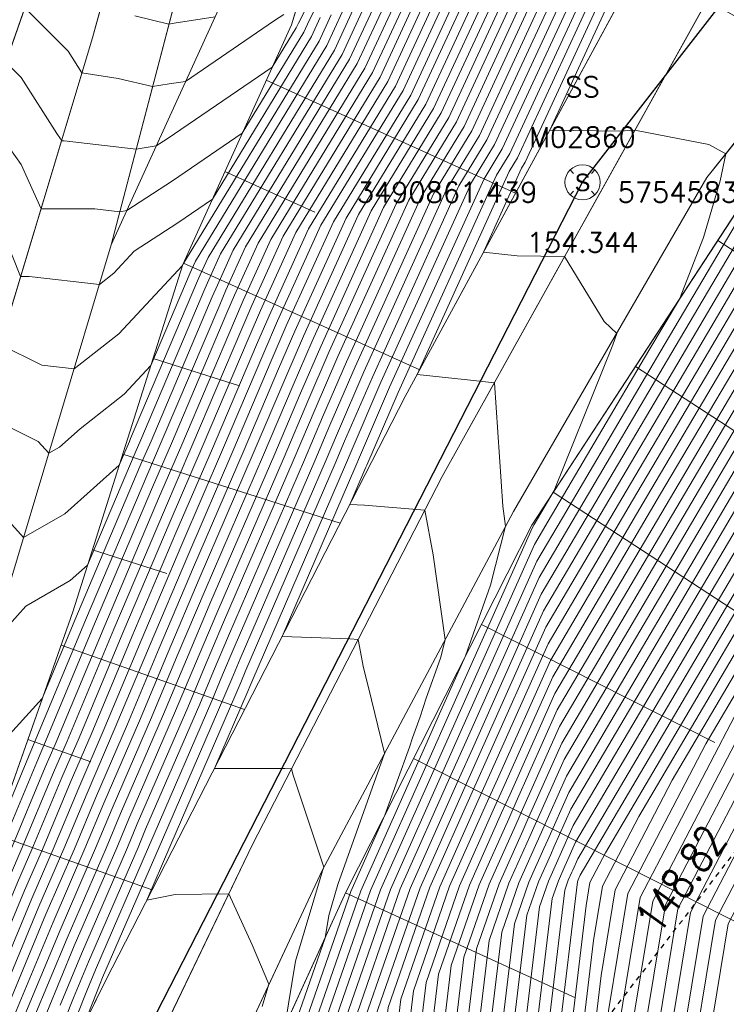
# Model space of a CAD drawing. Header units: metres. Extents: x 3490449 to 3490968, y 5754217 to 5754743.
# Tile 166 of 212: x 3490850 to 3490864, y 5754567 to 5754587. Entities that reach past the tile are written whole.
import ezdxf
from ezdxf.enums import TextEntityAlignment as Align

# ---------------------------------------------------------------- set-up
doc = ezdxf.new("R2010")
doc.units = ezdxf.units.M
doc.header["$LTSCALE"] = 0.25
doc.linetypes.add('Kartierung-07$0$AUSGEZOGEN', pattern=[0])
doc.linetypes.add('Kartierung-07$0$STRICHLINIE', pattern=[19.05, 12.7, -6.35])
for name, color, linetype, lineweight, true_color in [('Kartierung-07$0$$BOESCHUNG', 7, 'Continuous', 18, 0x82563a), ('Kartierung-07$0$$BRUCH', 7, 'Continuous', 18, 0x82563a), ('Kartierung-07$0$$HOEHEN_Haupt', 7, 'Continuous', 18, 0x82563a), ('Kartierung-07$0$$HOEHEN_Mittel', 7, 'Continuous', 18, 0x82563a), ('Kartierung-07$0$$P_INF_FL', 7, 'Kartierung-07$0$AUSGEZOGEN', 18, 0x82563a), ('Kartierung-07$0$$P_INF_H_Schacht', 7, 'Kartierung-07$0$AUSGEZOGEN', 18, 0x82563a), ('Kartierung-07$0$$P_INF_NR_Schacht', 7, 'Kartierung-07$0$AUSGEZOGEN', 18, 0x82563a), ('Kartierung-07$0$$P_INF_X', 7, 'Kartierung-07$0$AUSGEZOGEN', 18, 0x82563a), ('Kartierung-07$0$$PKT_SS', 7, 'Continuous', 18, 0x82563a), ('Kartierung-07$0$B_Befestigt', 7, 'Continuous', 18, 0x82563a), ('Kartierung-07$0$B_Boeschung_OK', 7, 'Continuous', 18, 0x82563a), ('Kartierung-07$0$B_Gelaendeknick', 7, 'Continuous', 18, 0x82563a), ('Kartierung-07$0$SYM_SS', 7, 'Kartierung-07$0$AUSGEZOGEN', 18, 0x82563a)]:
    doc.layers.add(name, color=color, linetype=linetype, lineweight=lineweight, true_color=true_color)
for name, color, linetype, true_color in [('Kartierung-07$0$B_RW-Leitung_Aus', 7, 'Kartierung-07$0$STRICHLINIE', 0x82563a), ('Kartierung-07$0$B_RW-Leitung_Schrift_Aus', 7, 'Kartierung-07$0$AUSGEZOGEN', 0x82563a), ('Kartierung-07$0$B_SW-Leitung_AUS', 7, 'Continuous', 0x82563a)]:
    doc.layers.add(name, color=color, linetype=linetype, true_color=true_color)
doc.styles.add('Kartierung-07$0$2', font='TXT')
doc.styles.add('Kartierung-07$0$STANDARD', font='romans.shx', dxfattribs={"width": 0.8})

# ---------------------------------------------------------------- blocks, each defined once
blk = doc.blocks.new('Kartierung-07$0$PKT_SS')
at = {"layer": 'Kartierung-07$0$SYM_SS'}
for p, q in [((-0.247, 0.247), (-0.177, 0.177)), ((0.177, 0.177), (0.247, 0.247)), ((0.177, 0.177), (0.247, 0.247)), ((-0.247, -0.247), (-0.177, -0.177)), ((0.177, -0.177), (0.247, -0.247))]:
    blk.add_line(p, q, dxfattribs=at)
blk.add_circle((0, 0), 0.35, dxfattribs=at)
at = {"layer": 'Kartierung-07$0$$P_INF_FL', "style": 'Kartierung-07$0$STANDARD'}
blk.add_attdef('CODE', text='', height=0.8, dxfattribs=at).set_placement((0, 1.7), align=Align.CENTER)
at = {"layer": 'Kartierung-07$0$$P_INF_H_Schacht', "style": 'Kartierung-07$0$STANDARD'}
blk.add_attdef('H', text='', height=0.8, dxfattribs=at).set_placement((0, -1.4), align=Align.CENTER)
at = {"layer": 'Kartierung-07$0$$P_INF_NR_Schacht', "style": 'Kartierung-07$0$STANDARD'}
blk.add_attdef('NR', text='', height=0.8, dxfattribs=at).set_placement((0, 0.7), align=Align.CENTER)
at = {"layer": 'Kartierung-07$0$$P_INF_X', "style": 'Kartierung-07$0$STANDARD'}
blk.add_attdef('X', text='', height=0.8, dxfattribs=at).set_placement((-0.9, -0.4), align=Align.RIGHT)
blk.add_attdef('Y', (0.7, -0.4), '', height=0.8, dxfattribs=at)
at = {"layer": 'Kartierung-07$0$SYM_SS', "style": 'Kartierung-07$0$2'}
blk.add_text('S', height=0.35, dxfattribs=at).set_placement((0, -0.178), align=Align.CENTER)

msp = doc.modelspace()

# ---------------------------------------------------------------- linework, layer by layer
at = {"layer": 'Kartierung-07$0$$BOESCHUNG', "ltscale": 0.02}
for p, q in [((3490855.134, 5754585.454), (3490860.105, 5754583.204)), ((3490854.309, 5754583.632), (3490856.1, 5754582.821)), ((3490864.135, 5754582.26, 154.269), (3490874.786, 5754575.304, 148.799)), ((3490853.485, 5754581.809), (3490858.193, 5754579.679)), ((3490852.876, 5754579.904), (3490854.6, 5754579.358)), ((3490862.494, 5754579.748, 154.335), (3490866.628, 5754577.049, 152.227)), ((3490852.272, 5754577.998), (3490856.61, 5754576.623)), ((3490860.854, 5754577.237, 154.401), (3490872.546, 5754569.601, 148.478)), ((3490851.668, 5754576.091), (3490853.154, 5754575.62)), ((3490859.424, 5754574.603, 154.48), (3490864.08, 5754572.245, 152.231)), ((3490851.043, 5754574.192), (3490854.701, 5754572.903)), ((3490850.378, 5754572.305), (3490851.637, 5754571.862)), ((3490858.069, 5754571.927, 154.565), (3490870.613, 5754565.573, 148.523)), ((3490849.714, 5754570.419), (3490852.858, 5754569.312)), ((3490856.714, 5754569.25, 154.649), (3490861.301, 5754567.158, 152.548))]:
    msp.add_line(p, q, dxfattribs=at)
at = {"layer": 'Kartierung-07$0$$BRUCH', "ltscale": 0.02}
for p, q in [((3490854.889, 5754598.061), (3490851.672, 5754586.302)), ((3490855.634, 5754586.559), (3490857.31, 5754591.993)), ((3490857.905, 5754579.147), (3490862.9, 5754588.36)), ((3490848.929, 5754582.921), (3490850.538, 5754587.529)), ((3490864.14, 5754587.433), (3490858.643, 5754577.554)), ((3490853.35, 5754587.172), (3490852.044, 5754582.171)), ((3490854.212, 5754586.939), (3490852.044, 5754582.171)), ((3490853.47, 5754581.777), (3490855.634, 5754586.559)), ((3490851.672, 5754586.302), (3490848.754, 5754576.629)), ((3490863.919, 5754583.512), (3490865.587, 5754585.606)), ((3490860.063, 5754576.853), (3490863.919, 5754583.512)), ((3490860.427, 5754576.583), (3490864.817, 5754583.305)), ((3490852.044, 5754582.171), (3490849.902, 5754575.021)), ((3490851.275, 5754574.852), (3490853.47, 5754581.777)), ((3490851.927, 5754567.498), (3490857.905, 5754579.147)), ((3490858.643, 5754577.554), (3490854.853, 5754570.201)), ((3490856.246, 5754569.696), (3490860.063, 5754576.853)), ((3490856.725, 5754569.274), (3490860.427, 5754576.583)), ((3490847.925, 5754565.34), (3490851.275, 5754574.852)), ((3490854.853, 5754570.201), (3490849.515, 5754559.086)), ((3490851.231, 5754558.944), (3490856.246, 5754569.696)), ((3490852.964, 5754561.029), (3490856.725, 5754569.274)), ((3490848.378, 5754560.276), (3490851.927, 5754567.498))]:
    msp.add_line(p, q, dxfattribs=at)
at = {"layer": 'Kartierung-07$0$$HOEHEN_Haupt', "ltscale": 0.02}
for points in [[(3490853.709, 5754547.73), (3490854.014, 5754549.864), (3490854.51, 5754552.567), (3490856.188, 5754557.757), (3490856.827, 5754559.605), (3490857.734, 5754562.576), (3490858.319, 5754567.463), (3490858.987, 5754569.391), (3490859.687, 5754570.961), (3490859.869, 5754571.368), (3490860.845, 5754573.557), (3490862.997, 5754577.207), (3490864.521, 5754579.788), (3490866.01, 5754582.311), (3490867.551, 5754585.005), (3490868.66, 5754586.649), (3490874.556, 5754593.982)], [(3490852.601, 5754547.432), (3490853.039, 5754550.498), (3490853.751, 5754554.383), (3490854.886, 5754557.892), (3490855.631, 5754560.046), (3490856.688, 5754563.508), (3490857.062, 5754566.627), (3490858.002, 5754569.34), (3490858.988, 5754571.55), (3490859.243, 5754572.123), (3490860.617, 5754575.205), (3490861.597, 5754576.867), (3490863.423, 5754579.96), (3490865.206, 5754582.981), (3490867.052, 5754586.208), (3490867.346, 5754586.645), (3490872.432, 5754592.97)], [(3490875.143, 5754593.083), (3490869.973, 5754586.653), (3490868.049, 5754583.802), (3490866.814, 5754581.641), (3490865.619, 5754579.617), (3490864.397, 5754577.547), (3490861.073, 5754571.908), (3490860.494, 5754570.612), (3490860.387, 5754570.371), (3490859.972, 5754569.441), (3490859.577, 5754568.3), (3490858.78, 5754561.645), (3490858.023, 5754559.165), (3490857.489, 5754557.622), (3490855.268, 5754550.752), (3490854.989, 5754549.23), (3490854.818, 5754548.029)], [(3490855.926, 5754548.327), (3490855.964, 5754548.596), (3490856.027, 5754548.936), (3490858.791, 5754557.487), (3490859.219, 5754558.724), (3490859.826, 5754560.713), (3490860.835, 5754569.137), (3490860.958, 5754569.492), (3490861.087, 5754569.782), (3490861.12, 5754569.857), (3490861.3, 5754570.26), (3490865.797, 5754577.886), (3490866.718, 5754579.446), (3490867.617, 5754580.97), (3490868.548, 5754582.599), (3490871.286, 5754586.656), (3490875.731, 5754592.184)], [(3490857.725, 5754550.028), (3490860.093, 5754557.352), (3490860.415, 5754558.283), (3490860.872, 5754559.781), (3490861.808, 5754567.599), (3490862.089, 5754569.309), (3490863.229, 5754571.497), (3490867.197, 5754578.226), (3490867.816, 5754579.275), (3490868.421, 5754580.3), (3490869.047, 5754581.395), (3490872.599, 5754586.66), (3490876.319, 5754591.286)], [(3490851.493, 5754547.133), (3490852.064, 5754551.132), (3490852.993, 5754556.199), (3490853.584, 5754558.027), (3490854.435, 5754560.487), (3490855.643, 5754564.44), (3490855.804, 5754565.79), (3490857.017, 5754569.289), (3490858.288, 5754572.14), (3490858.617, 5754572.879), (3490859.107, 5754573.977), (3490859.606, 5754575.388), (3490859.906, 5754576.559), (3490859.851, 5754576.958), (3490859.681, 5754579.419), (3490859.203, 5754579.476), (3490858.143, 5754579.586), (3490859.975, 5754583.632), (3490860.142, 5754583.907), (3490862.113, 5754588.165)], [(3490851.089, 5754551.766), (3490852.235, 5754558.014), (3490852.283, 5754558.162), (3490853.239, 5754560.928), (3490853.89, 5754563.059), (3490853.979, 5754564.501), (3490854.098, 5754565.091), (3490853.896, 5754565.489), (3490853.252, 5754566.866), (3490852.002, 5754566.661), (3490851.502, 5754566.634), (3490851.823, 5754567.442), (3490851.872, 5754567.56), (3490853.001, 5754570.164), (3490853.063, 5754570.315), (3490854.289, 5754573.148), (3490854.445, 5754573.52), (3490854.613, 5754573.917), (3490856.305, 5754577.838), (3490856.551, 5754578.416), (3490857.077, 5754579.638), (3490858.724, 5754583.275), (3490859.382, 5754584.354), (3490861.02, 5754587.894)], [(3490850.489, 5754566.723), (3490851.165, 5754568.349), (3490851.943, 5754570.143), (3490852.228, 5754570.829), (3490853.087, 5754572.812), (3490853.541, 5754573.9), (3490854.032, 5754575.058), (3490855.285, 5754577.961), (3490855.818, 5754579.216), (3490856.219, 5754580.147), (3490857.474, 5754582.919), (3490858.621, 5754584.801), (3490859.927, 5754587.623)], [(3490858.834, 5754587.352), (3490857.861, 5754585.249), (3490856.223, 5754582.562), (3490855.36, 5754580.656), (3490855.084, 5754580.016), (3490854.264, 5754578.085), (3490853.45, 5754576.199), (3490852.637, 5754574.28), (3490851.884, 5754572.476), (3490851.394, 5754571.344), (3490850.884, 5754570.122), (3490850.458, 5754569.138), (3490849.155, 5754566.003)], [(3490848.372, 5754566.61), (3490849.751, 5754569.927), (3490849.826, 5754570.101), (3490850.559, 5754571.858), (3490850.681, 5754572.141), (3490851.732, 5754574.66), (3490852.869, 5754577.34), (3490853.244, 5754578.209), (3490854.351, 5754580.816), (3490854.502, 5754581.165), (3490854.973, 5754582.206), (3490857.1, 5754585.696), (3490857.741, 5754587.081)], [(3490850.318, 5754586.9), (3490851.184, 5754586.031), (3490851.46, 5754585.599), (3490852.182, 5754585.491), (3490852.868, 5754585.326), (3490853.198, 5754585.379), (3490853.526, 5754585.431), (3490855.299, 5754586.648), (3490855.481, 5754586.762)], [(3490841.685, 5754570.385), (3490843.072, 5754572.517), (3490843.395, 5754573.01), (3490843.509, 5754573.581), (3490843.62, 5754574.13), (3490843.291, 5754576.752), (3490845.236, 5754581.367), (3490847.108, 5754579.908), (3490847.219, 5754579.95), (3490848.552, 5754580.519), (3490848.778, 5754579.844), (3490849.352, 5754578.94), (3490849.419, 5754578.834), (3490850.585, 5754578.252), (3490850.799, 5754578.016), (3490851.01, 5754578.137), (3490851.422, 5754578.506), (3490852.298, 5754579.194), (3490852.833, 5754579.767), (3490853.618, 5754581.615), (3490853.643, 5754581.674), (3490853.723, 5754581.849), (3490856.34, 5754586.144), (3490856.648, 5754586.81)], [(3490859.803, 5754552.296), (3490861.394, 5754557.217), (3490861.611, 5754557.843), (3490861.918, 5754558.849), (3490862.547, 5754564.102), (3490863.342, 5754568.933), (3490866.56, 5754575.113), (3490868.597, 5754578.566), (3490868.914, 5754579.104), (3490869.225, 5754579.63), (3490869.546, 5754580.192), (3490873.913, 5754586.664)]]:
    msp.add_lwpolyline(points, dxfattribs=at)
at = {"layer": 'Kartierung-07$0$$HOEHEN_Mittel', "ltscale": 0.02}
for points in [[(3490852.823, 5754547.491), (3490853.234, 5754550.371), (3490853.903, 5754554.02), (3490855.146, 5754557.865), (3490855.87, 5754559.958), (3490856.898, 5754563.322), (3490857.313, 5754566.794), (3490858.199, 5754569.35), (3490859.128, 5754571.433), (3490859.368, 5754571.972), (3490860.663, 5754574.875), (3490861.877, 5754576.935), (3490863.642, 5754579.925), (3490865.367, 5754582.847), (3490867.151, 5754585.968), (3490867.609, 5754586.646), (3490874.085, 5754594.701)], [(3490853.045, 5754547.551), (3490853.429, 5754550.244), (3490854.055, 5754553.657), (3490855.407, 5754557.838), (3490856.109, 5754559.87), (3490857.107, 5754563.136), (3490857.565, 5754566.961), (3490858.396, 5754569.36), (3490859.268, 5754571.315), (3490859.493, 5754571.821), (3490860.708, 5754574.546), (3490862.157, 5754577.003), (3490863.862, 5754579.891), (3490865.528, 5754582.713), (3490867.251, 5754585.727), (3490867.872, 5754586.647), (3490874.203, 5754594.521)], [(3490853.266, 5754547.611), (3490853.624, 5754550.117), (3490854.206, 5754553.293), (3490855.667, 5754557.811), (3490856.349, 5754559.782), (3490857.316, 5754562.949), (3490857.816, 5754567.129), (3490858.593, 5754569.37), (3490859.407, 5754571.197), (3490859.618, 5754571.67), (3490860.754, 5754574.216), (3490862.437, 5754577.071), (3490864.082, 5754579.857), (3490865.688, 5754582.579), (3490867.351, 5754585.486), (3490868.134, 5754586.648), (3490874.32, 5754594.341)], [(3490853.488, 5754547.671), (3490853.819, 5754549.991), (3490854.358, 5754552.93), (3490855.927, 5754557.784), (3490856.588, 5754559.694), (3490857.525, 5754562.763), (3490858.068, 5754567.296), (3490858.79, 5754569.38), (3490859.547, 5754571.079), (3490859.744, 5754571.519), (3490860.799, 5754573.886), (3490862.717, 5754577.139), (3490864.301, 5754579.823), (3490865.849, 5754582.445), (3490867.451, 5754585.246), (3490868.397, 5754586.648), (3490874.438, 5754594.162)], [(3490853.931, 5754547.79), (3490854.209, 5754549.737), (3490854.662, 5754552.204), (3490856.448, 5754557.73), (3490857.066, 5754559.517), (3490857.944, 5754562.39), (3490858.571, 5754567.631), (3490859.184, 5754569.401), (3490859.827, 5754570.843), (3490859.994, 5754571.216), (3490860.89, 5754573.227), (3490863.277, 5754577.275), (3490864.741, 5754579.754), (3490866.171, 5754582.177), (3490867.65, 5754584.765), (3490868.922, 5754586.65), (3490874.673, 5754593.802)], [(3490854.153, 5754547.85), (3490854.404, 5754549.61), (3490854.813, 5754551.841), (3490856.708, 5754557.703), (3490857.305, 5754559.429), (3490858.153, 5754562.204), (3490858.822, 5754567.798), (3490859.381, 5754569.411), (3490859.967, 5754570.725), (3490860.119, 5754571.065), (3490860.936, 5754572.897), (3490863.557, 5754577.343), (3490864.96, 5754579.72), (3490866.331, 5754582.043), (3490867.75, 5754584.524), (3490869.185, 5754586.65), (3490874.791, 5754593.622)], [(3490854.374, 5754547.909), (3490854.599, 5754549.483), (3490854.965, 5754551.478), (3490856.969, 5754557.676), (3490857.544, 5754559.341), (3490858.362, 5754562.017), (3490859.074, 5754567.965), (3490859.578, 5754569.421), (3490860.107, 5754570.607), (3490860.244, 5754570.914), (3490860.981, 5754572.568), (3490863.837, 5754577.411), (3490865.18, 5754579.686), (3490866.492, 5754581.909), (3490867.85, 5754584.283), (3490869.448, 5754586.651), (3490874.908, 5754593.443)], [(3490875.026, 5754593.263), (3490869.71, 5754586.652), (3490867.95, 5754584.043), (3490866.653, 5754581.775), (3490865.4, 5754579.652), (3490864.117, 5754577.479), (3490861.027, 5754572.238), (3490860.369, 5754570.763), (3490860.247, 5754570.489), (3490859.775, 5754569.431), (3490859.325, 5754568.133), (3490858.571, 5754561.831), (3490857.784, 5754559.253), (3490857.229, 5754557.649), (3490855.117, 5754551.115), (3490854.794, 5754549.357), (3490854.596, 5754547.969)], [(3490855.039, 5754548.088), (3490855.184, 5754549.103), (3490855.42, 5754550.388), (3490857.75, 5754557.595), (3490858.262, 5754559.077), (3490858.989, 5754561.458), (3490859.828, 5754568.467), (3490860.169, 5754569.451), (3490860.527, 5754570.253), (3490860.62, 5754570.461), (3490861.118, 5754571.579), (3490864.677, 5754577.615), (3490865.839, 5754579.583), (3490866.974, 5754581.506), (3490868.149, 5754583.561), (3490870.236, 5754586.653), (3490875.261, 5754592.903)], [(3490855.261, 5754548.148), (3490855.379, 5754548.976), (3490855.572, 5754550.025), (3490858.01, 5754557.568), (3490858.501, 5754558.988), (3490859.199, 5754561.272), (3490860.08, 5754568.635), (3490860.367, 5754569.462), (3490860.667, 5754570.135), (3490860.745, 5754570.31), (3490861.164, 5754571.249), (3490864.957, 5754577.682), (3490866.059, 5754579.549), (3490867.135, 5754581.372), (3490868.249, 5754583.321), (3490870.498, 5754586.654), (3490875.378, 5754592.724)], [(3490855.483, 5754548.208), (3490855.574, 5754548.849), (3490855.723, 5754549.662), (3490858.27, 5754557.541), (3490858.74, 5754558.9), (3490859.408, 5754561.085), (3490860.332, 5754568.802), (3490860.564, 5754569.472), (3490860.807, 5754570.017), (3490860.87, 5754570.159), (3490861.209, 5754570.919), (3490865.237, 5754577.75), (3490866.278, 5754579.515), (3490867.296, 5754581.238), (3490868.349, 5754583.08), (3490870.761, 5754586.655), (3490875.496, 5754592.544)], [(3490855.704, 5754548.267), (3490855.769, 5754548.722), (3490855.875, 5754549.299), (3490858.531, 5754557.514), (3490858.98, 5754558.812), (3490859.617, 5754560.899), (3490860.583, 5754568.969), (3490860.761, 5754569.482), (3490860.947, 5754569.899), (3490860.995, 5754570.008), (3490861.255, 5754570.59), (3490865.517, 5754577.818), (3490866.498, 5754579.481), (3490867.457, 5754581.104), (3490868.449, 5754582.839), (3490871.023, 5754586.656), (3490875.613, 5754592.364)], [(3490856.147, 5754548.387), (3490856.159, 5754548.469), (3490856.178, 5754548.573), (3490859.051, 5754557.46), (3490859.458, 5754558.636), (3490860.035, 5754560.526), (3490861.086, 5754569.304), (3490861.155, 5754569.502), (3490861.227, 5754569.664), (3490861.245, 5754569.705), (3490861.346, 5754569.93), (3490866.077, 5754577.954), (3490866.937, 5754579.412), (3490867.778, 5754580.836), (3490868.648, 5754582.358), (3490871.549, 5754586.657), (3490875.848, 5754592.005)], [(3490856.478, 5754548.667), (3490859.312, 5754557.433), (3490859.697, 5754558.548), (3490860.245, 5754560.34), (3490861.338, 5754569.471), (3490861.352, 5754569.512), (3490861.367, 5754569.546), (3490861.37, 5754569.554), (3490861.391, 5754569.601), (3490866.357, 5754578.022), (3490867.157, 5754579.378), (3490867.939, 5754580.702), (3490868.748, 5754582.117), (3490871.811, 5754586.658), (3490875.966, 5754591.825)], [(3490856.893, 5754549.121), (3490859.572, 5754557.406), (3490859.936, 5754558.46), (3490860.454, 5754560.153), (3490861.512, 5754568.997), (3490861.588, 5754569.459), (3490861.896, 5754570.05), (3490866.637, 5754578.09), (3490867.377, 5754579.344), (3490868.1, 5754580.568), (3490868.848, 5754581.877), (3490872.074, 5754586.659), (3490876.084, 5754591.645)], [(3490858.208, 5754591.409), (3490855.774, 5754586.594), (3490855.731, 5754586.502), (3490855.252, 5754585.716), (3490853.161, 5754584.286), (3490852.94, 5754584.143), (3490852.542, 5754584.079), (3490851.103, 5754584.245), (3490851.052, 5754584.246), (3490851.033, 5754584.287), (3490850.96, 5754584.389), (3490850.245, 5754585.509), (3490849.94, 5754585.816), (3490849.639, 5754585.924), (3490846.075, 5754585.991), (3490845.142, 5754586.376), (3490844.225, 5754585.645), (3490844.107, 5754585.621), (3490841.059, 5754585.002)], [(3490857.309, 5754549.574), (3490859.832, 5754557.379), (3490860.176, 5754558.371), (3490860.663, 5754559.967), (3490861.66, 5754568.298), (3490861.839, 5754569.384), (3490862.562, 5754570.773), (3490866.917, 5754578.158), (3490867.596, 5754579.31), (3490868.26, 5754580.434), (3490868.947, 5754581.636), (3490872.337, 5754586.659), (3490876.201, 5754591.465)], [(3490842.232, 5754584.36), (3490844.37, 5754584.794), (3490844.896, 5754584.9), (3490846.13, 5754584.655), (3490849.12, 5754584.595), (3490849.561, 5754584.732), (3490850.245, 5754583.776), (3490850.644, 5754582.893), (3490851.718, 5754582.89), (3490852.217, 5754582.832), (3490852.355, 5754582.854), (3490853.264, 5754583.447), (3490854.656, 5754584.399), (3490855.883, 5754586.412), (3490855.992, 5754586.648), (3490858.352, 5754591.316)], [(3490858.141, 5754550.481), (3490860.353, 5754557.325), (3490860.654, 5754558.195), (3490861.081, 5754559.594), (3490861.956, 5754566.899), (3490862.34, 5754569.234), (3490863.895, 5754572.22), (3490867.477, 5754578.294), (3490868.036, 5754579.241), (3490868.582, 5754580.166), (3490869.147, 5754581.155), (3490872.862, 5754586.661), (3490876.436, 5754591.106)], [(3490852.38, 5754547.372), (3490852.844, 5754550.625), (3490853.6, 5754554.746), (3490854.626, 5754557.919), (3490855.392, 5754560.134), (3490856.479, 5754563.695), (3490856.81, 5754566.459), (3490857.805, 5754569.33), (3490858.848, 5754571.668), (3490859.118, 5754572.274), (3490860.572, 5754575.535), (3490861.317, 5754576.799), (3490863.203, 5754579.994), (3490865.045, 5754583.115), (3490866.952, 5754586.449), (3490867.084, 5754586.645), (3490869.359, 5754589.475)], [(3490851.715, 5754547.193), (3490852.259, 5754551.005), (3490853.145, 5754555.835), (3490853.845, 5754558), (3490854.674, 5754560.399), (3490855.852, 5754564.254), (3490856.056, 5754565.957), (3490857.214, 5754569.299), (3490858.428, 5754572.022), (3490858.742, 5754572.728), (3490860.435, 5754576.524), (3490860.477, 5754576.595), (3490860.876, 5754577.27), (3490862.041, 5754580.175), (3490862.121, 5754580.407), (3490861.871, 5754580.645), (3490861.083, 5754581.939), (3490860.138, 5754581.953), (3490859.464, 5754582.023), (3490860.225, 5754583.703), (3490860.295, 5754583.817), (3490862.332, 5754588.219)], [(3490851.936, 5754547.253), (3490852.454, 5754550.878), (3490853.296, 5754555.472), (3490854.105, 5754557.973), (3490854.913, 5754560.311), (3490856.061, 5754564.068), (3490856.307, 5754566.125), (3490857.411, 5754569.309), (3490858.568, 5754571.904), (3490858.868, 5754572.576), (3490860.481, 5754576.194), (3490860.757, 5754576.663), (3490862.764, 5754580.062), (3490863.37, 5754581.09), (3490863.85, 5754582.318), (3490864.182, 5754583.451), (3490864.297, 5754583.986), (3490863.956, 5754584.175), (3490862.485, 5754584.459), (3490862.177, 5754584.437), (3490860.786, 5754584.46), (3490862.55, 5754588.273)], [(3490851.05, 5754547.014), (3490851.674, 5754551.386), (3490852.69, 5754556.925), (3490853.064, 5754558.081), (3490853.957, 5754560.663), (3490855.224, 5754564.813), (3490855.301, 5754565.455), (3490856.306, 5754568.356), (3490856.38, 5754568.801), (3490856.564, 5754569.416), (3490857.49, 5754572.029), (3490857.489, 5754572.033), (3490857.483, 5754572.059), (3490857.169, 5754573.343), (3490857.073, 5754573.738), (3490856.967, 5754574.303), (3490856.797, 5754574.317), (3490855.449, 5754574.361), (3490856.917, 5754577.763), (3490856.991, 5754577.937), (3490857.593, 5754579.332), (3490859.475, 5754583.489), (3490859.838, 5754584.086), (3490861.676, 5754588.057)], [(3490851.869, 5754551.259), (3490852.841, 5754556.562), (3490853.324, 5754558.054), (3490854.196, 5754560.575), (3490855.433, 5754564.627), (3490855.553, 5754565.623), (3490856.82, 5754569.279), (3490857.498, 5754570.799), (3490857.99, 5754572.153), (3490858.051, 5754572.34), (3490858.203, 5754572.76), (3490858.324, 5754573.135), (3490858.605, 5754573.93), (3490858.698, 5754574.294), (3490858.464, 5754575.987), (3490858.297, 5754576.883), (3490857.095, 5754576.981), (3490856.798, 5754576.991), (3490857.121, 5754577.739), (3490857.137, 5754577.777), (3490857.764, 5754579.23), (3490859.725, 5754583.56), (3490859.99, 5754583.996), (3490861.894, 5754588.111)], [(3490860.802, 5754587.84), (3490859.23, 5754584.443), (3490858.474, 5754583.204), (3490856.906, 5754579.74), (3490856.404, 5754578.576), (3490856.101, 5754577.862), (3490854.497, 5754574.145), (3490854.264, 5754573.596), (3490854.049, 5754573.081), (3490852.896, 5754570.418), (3490852.789, 5754570.16), (3490851.73, 5754567.717), (3490851.556, 5754567.298), (3490850.414, 5754564.419)], [(3490850.828, 5754546.954), (3490851.479, 5754551.513), (3490852.538, 5754557.288), (3490852.803, 5754558.108), (3490853.717, 5754560.751), (3490855.015, 5754565), (3490855.049, 5754565.288), (3490855.501, 5754566.59), (3490855.717, 5754567.891), (3490856.255, 5754569.688), (3490856.282, 5754569.764), (3490855.667, 5754571.596), (3490855.638, 5754571.723), (3490855.501, 5754571.727), (3490854.1, 5754571.732), (3490854.77, 5754573.282), (3490854.807, 5754573.368), (3490854.846, 5754573.461), (3490856.713, 5754577.788), (3490856.844, 5754578.097), (3490857.421, 5754579.434), (3490859.225, 5754583.418), (3490859.686, 5754584.175), (3490861.457, 5754588.002)], [(3490855.055, 5754566.982), (3490855.188, 5754567.429), (3490854.85, 5754568.214), (3490854.387, 5754569.231), (3490853.319, 5754569.216), (3490852.75, 5754569.102), (3490853.212, 5754570.168), (3490853.23, 5754570.212), (3490854.53, 5754573.215), (3490854.626, 5754573.444), (3490854.729, 5754573.689), (3490856.509, 5754577.813), (3490856.697, 5754578.257), (3490857.249, 5754579.536), (3490858.974, 5754583.346), (3490859.534, 5754584.264), (3490861.239, 5754587.948)], [(3490850.637, 5754552.737), (3490851.209, 5754557.385), (3490851.501, 5754558.722), (3490851.969, 5754559.832), (3490851.918, 5754560.417), (3490851.608, 5754560.948), (3490850.98, 5754562.137), (3490850.611, 5754562.182), (3490849.325, 5754562.203), (3490849.945, 5754563.759), (3490850.026, 5754563.97), (3490851.289, 5754567.154), (3490851.589, 5754567.875), (3490852.577, 5754570.156), (3490852.729, 5754570.52), (3490853.808, 5754573.013), (3490854.083, 5754573.672), (3490854.381, 5754574.373), (3490855.897, 5754577.887), (3490856.258, 5754578.736), (3490856.734, 5754579.841), (3490858.224, 5754583.132), (3490859.078, 5754584.533), (3490860.583, 5754587.786)], [(3490850.756, 5754566.866), (3490851.306, 5754568.191), (3490852.154, 5754570.147), (3490852.395, 5754570.726), (3490853.327, 5754572.879), (3490853.722, 5754573.824), (3490854.148, 5754574.83), (3490855.489, 5754577.937), (3490855.964, 5754579.056), (3490856.391, 5754580.045), (3490857.724, 5754582.99), (3490858.773, 5754584.712), (3490860.146, 5754587.677)], [(3490851.023, 5754567.01), (3490851.448, 5754568.033), (3490852.366, 5754570.151), (3490852.562, 5754570.623), (3490853.568, 5754572.946), (3490853.902, 5754573.748), (3490854.264, 5754574.602), (3490855.693, 5754577.912), (3490856.111, 5754578.896), (3490856.562, 5754579.943), (3490857.974, 5754583.061), (3490858.926, 5754584.622), (3490860.364, 5754587.731)], [(3490859.271, 5754587.461), (3490858.165, 5754585.07), (3490856.724, 5754582.705), (3490855.704, 5754580.452), (3490855.378, 5754579.696), (3490854.672, 5754578.036), (3490853.683, 5754575.743), (3490852.998, 5754574.128), (3490852.365, 5754572.611), (3490851.728, 5754571.138), (3490851.308, 5754570.13), (3490850.741, 5754568.822), (3490849.689, 5754566.291), (3490849.026, 5754564.622), (3490848.303, 5754562.745), (3490847.582, 5754560.933), (3490847.476, 5754560.66), (3490847.134, 5754560.443), (3490846.798, 5754559.554), (3490846.836, 5754559.154), (3490846.321, 5754557.778), (3490846.161, 5754557.36), (3490846.051, 5754557.103), (3490845.445, 5754555.472)], [(3490845.51, 5754555.111), (3490846.227, 5754557.042), (3490846.307, 5754557.229), (3490846.424, 5754557.534), (3490847.029, 5754559.15), (3490846.984, 5754559.62), (3490847.253, 5754560.332), (3490847.652, 5754560.585), (3490847.737, 5754560.805), (3490848.577, 5754562.914), (3490849.193, 5754564.513), (3490849.955, 5754566.435), (3490850.882, 5754568.664), (3490851.519, 5754570.134), (3490851.894, 5754571.035), (3490852.605, 5754572.678), (3490853.179, 5754574.052), (3490853.799, 5754575.514), (3490854.876, 5754578.011), (3490855.524, 5754579.536), (3490855.876, 5754580.351), (3490856.974, 5754582.776), (3490858.317, 5754584.98), (3490859.49, 5754587.515)], [(3490845.575, 5754554.751), (3490846.403, 5754556.981), (3490846.453, 5754557.099), (3490846.527, 5754557.291), (3490847.221, 5754559.147), (3490847.169, 5754559.686), (3490847.372, 5754560.221), (3490847.828, 5754560.51), (3490847.892, 5754560.677), (3490848.85, 5754563.083), (3490849.359, 5754564.404), (3490850.222, 5754566.579), (3490851.024, 5754568.507), (3490851.731, 5754570.139), (3490852.061, 5754570.932), (3490852.846, 5754572.745), (3490853.36, 5754573.976), (3490853.915, 5754575.286), (3490855.08, 5754577.986), (3490855.671, 5754579.376), (3490856.047, 5754580.249), (3490857.224, 5754582.847), (3490858.469, 5754584.891), (3490859.709, 5754587.569)], [(3490848.621, 5754565.715), (3490850.175, 5754569.454), (3490850.461, 5754570.113), (3490851.06, 5754571.549), (3490851.403, 5754572.342), (3490852.275, 5754574.432), (3490853.218, 5754576.655), (3490853.856, 5754578.135), (3490854.791, 5754580.336), (3490855.017, 5754580.86), (3490855.723, 5754582.419), (3490857.557, 5754585.428), (3490858.397, 5754587.244)], [(3490858.616, 5754587.298), (3490857.709, 5754585.338), (3490855.973, 5754582.491), (3490855.189, 5754580.758), (3490854.938, 5754580.176), (3490854.06, 5754578.11), (3490853.334, 5754576.427), (3490852.456, 5754574.356), (3490851.643, 5754572.409), (3490851.227, 5754571.446), (3490850.673, 5754570.117), (3490850.317, 5754569.296), (3490848.888, 5754565.859)], [(3490859.053, 5754587.406), (3490858.013, 5754585.159), (3490856.474, 5754582.633), (3490855.532, 5754580.554), (3490855.231, 5754579.856), (3490854.468, 5754578.06), (3490853.567, 5754575.971), (3490852.817, 5754574.204), (3490852.124, 5754572.544), (3490851.561, 5754571.241), (3490851.096, 5754570.126), (3490850.6, 5754568.98), (3490849.422, 5754566.147)], [(3490857.96, 5754587.135), (3490857.252, 5754585.607), (3490855.223, 5754582.277), (3490854.674, 5754581.063), (3490854.498, 5754580.656), (3490853.448, 5754578.184), (3490852.985, 5754577.112), (3490851.913, 5754574.584), (3490850.922, 5754572.208), (3490850.726, 5754571.755), (3490850.038, 5754570.105), (3490849.893, 5754569.769), (3490848.088, 5754565.428)], [(3490848.355, 5754565.572), (3490850.034, 5754569.611), (3490850.25, 5754570.109), (3490850.893, 5754571.652), (3490851.162, 5754572.275), (3490852.094, 5754574.508), (3490853.102, 5754576.884), (3490853.652, 5754578.159), (3490854.645, 5754580.496), (3490854.845, 5754580.961), (3490855.473, 5754582.348), (3490857.405, 5754585.517), (3490858.178, 5754587.19)], [(3490842.345, 5754569.709), (3490843.492, 5754571.472), (3490844.227, 5754572.596), (3490844.489, 5754573.9), (3490844.741, 5754575.153), (3490844.562, 5754576.578), (3490845.619, 5754579.086), (3490846.636, 5754578.293), (3490847.877, 5754578.764), (3490848.101, 5754578.832), (3490848.335, 5754578.547), (3490849.011, 5754577.481), (3490849.462, 5754577.256), (3490850.295, 5754576.333), (3490851.117, 5754576.807), (3490852.202, 5754577.777), (3490852.404, 5754578.253), (3490852.428, 5754578.308), (3490853.765, 5754581.456), (3490853.815, 5754581.572), (3490853.973, 5754581.92), (3490856.492, 5754586.054), (3490856.867, 5754586.865)], [(3490843.747, 5754566.844), (3490844.404, 5754567.909), (3490845.319, 5754569.759), (3490845.661, 5754570.45), (3490845.673, 5754569.827), (3490845.752, 5754567.396), (3490846.987, 5754567.176), (3490847.573, 5754566.963), (3490849.208, 5754569.373), (3490849.52, 5754569.868), (3490849.61, 5754570.085), (3490849.615, 5754570.096), (3490850.392, 5754571.961), (3490850.44, 5754572.074), (3490851.552, 5754574.736), (3490852.753, 5754577.568), (3490853.04, 5754578.234), (3490854.205, 5754580.976), (3490854.33, 5754581.267), (3490854.723, 5754582.134), (3490856.948, 5754585.786), (3490857.523, 5754587.027)], [(3490849.671, 5754574.222), (3490850.34, 5754574.967), (3490851.225, 5754575.477), (3490851.571, 5754575.787), (3490852.52, 5754578.025), (3490852.632, 5754578.283), (3490853.911, 5754581.296), (3490853.987, 5754581.471), (3490854.223, 5754581.992), (3490856.644, 5754585.965), (3490857.085, 5754586.919)], [(3490849.891, 5754572.269), (3490850.667, 5754573.126), (3490851.371, 5754574.812), (3490852.636, 5754577.796), (3490852.836, 5754578.258), (3490854.058, 5754581.136), (3490854.159, 5754581.369), (3490854.473, 5754582.063), (3490856.796, 5754585.875), (3490857.304, 5754586.973)], [(3490852.158, 5754547.312), (3490852.649, 5754550.752), (3490853.448, 5754555.109), (3490854.365, 5754557.946), (3490855.153, 5754560.222), (3490856.27, 5754563.881), (3490856.559, 5754566.292), (3490857.608, 5754569.319), (3490858.708, 5754571.786), (3490858.993, 5754572.425), (3490860.526, 5754575.864), (3490861.037, 5754576.731), (3490862.983, 5754580.028), (3490864.885, 5754583.249), (3490866.231, 5754585.604), (3490866.212, 5754586.111), (3490864.863, 5754586.52), (3490864.112, 5754586.936)], [(3490856.43, 5754586.756), (3490856.188, 5754586.233), (3490853.473, 5754581.778), (3490853.472, 5754581.776), (3490853.471, 5754581.775), (3490853.464, 5754581.757), (3490852.195, 5754580.399), (3490851.303, 5754579.698), (3490850.662, 5754579.771), (3490849.827, 5754580.187), (3490849.516, 5754580.678), (3490849.004, 5754582.207), (3490848.805, 5754582.122), (3490847.579, 5754581.522), (3490845.661, 5754583.019), (3490844.973, 5754583.155), (3490844.895, 5754583.14), (3490844.577, 5754583.075), (3490844.299, 5754582.334), (3490842.02, 5754576.926)], [(3490856.211, 5754586.702), (3490856.036, 5754586.323), (3490854.06, 5754583.081), (3490853.368, 5754582.608), (3490852.503, 5754582.044), (3490852.092, 5754581.605), (3490851.807, 5754581.38), (3490850.405, 5754581.539), (3490850.235, 5754581.54), (3490849.904, 5754582.379), (3490849.756, 5754582.601), (3490849.457, 5754583.264), (3490849.183, 5754583.647), (3490848.437, 5754583.417), (3490848.44, 5754583.327), (3490848.051, 5754583.137), (3490847.586, 5754583.5), (3490844.935, 5754584.028), (3490844.632, 5754583.967), (3490843.404, 5754583.717), (3490842.333, 5754580.859)], [(3490852.511, 5754586.737), (3490853.194, 5754586.573), (3490853.301, 5754586.59), (3490854.112, 5754586.72)], [(3490858.556, 5754550.935), (3490860.613, 5754557.298), (3490860.893, 5754558.107), (3490861.29, 5754559.408), (3490862.103, 5754566.2), (3490862.59, 5754569.159), (3490864.561, 5754572.943), (3490867.757, 5754578.362), (3490868.255, 5754579.207), (3490868.743, 5754580.032), (3490869.247, 5754580.914), (3490873.125, 5754586.662)], [(3490858.972, 5754551.388), (3490860.874, 5754557.271), (3490861.132, 5754558.019), (3490861.5, 5754559.221), (3490862.251, 5754565.501), (3490862.841, 5754569.084), (3490865.228, 5754573.666), (3490868.037, 5754578.43), (3490868.475, 5754579.173), (3490868.903, 5754579.898), (3490869.347, 5754580.674), (3490873.387, 5754586.662)], [(3490859.388, 5754551.842), (3490861.134, 5754557.244), (3490861.372, 5754557.931), (3490861.709, 5754559.035), (3490862.399, 5754564.801), (3490863.091, 5754569.008), (3490865.894, 5754574.389), (3490868.317, 5754578.498), (3490868.695, 5754579.138), (3490869.064, 5754579.764), (3490869.446, 5754580.433), (3490873.65, 5754586.663)], [(3490860.219, 5754552.749), (3490861.655, 5754557.19), (3490861.85, 5754557.754), (3490862.127, 5754558.662), (3490862.695, 5754563.402), (3490863.592, 5754568.858), (3490867.227, 5754575.836), (3490868.877, 5754578.634), (3490869.134, 5754579.07), (3490869.386, 5754579.496), (3490869.646, 5754579.952), (3490874.175, 5754586.665)], [(3490860.635, 5754553.203), (3490861.915, 5754557.163), (3490862.089, 5754557.666), (3490862.336, 5754558.476), (3490862.842, 5754562.703), (3490863.842, 5754568.783), (3490867.893, 5754576.559), (3490869.156, 5754578.702), (3490869.354, 5754579.036), (3490869.546, 5754579.362), (3490869.746, 5754579.711), (3490874.438, 5754586.665)], [(3490861.05, 5754553.656), (3490862.175, 5754557.136), (3490862.328, 5754557.578), (3490862.546, 5754558.289), (3490862.99, 5754562.004), (3490864.093, 5754568.708), (3490868.559, 5754577.282), (3490869.436, 5754578.77), (3490869.573, 5754579.002), (3490869.707, 5754579.228), (3490869.845, 5754579.47), (3490874.701, 5754586.666)], [(3490861.466, 5754554.11), (3490862.436, 5754557.109), (3490862.567, 5754557.49), (3490862.755, 5754558.103), (3490863.138, 5754561.304), (3490864.343, 5754568.633), (3490869.226, 5754578.006), (3490869.716, 5754578.838), (3490869.793, 5754578.967), (3490869.868, 5754579.094), (3490869.945, 5754579.23), (3490874.963, 5754586.667)]]:
    msp.add_lwpolyline(points, dxfattribs=at)
at = {"layer": 'Kartierung-07$0$B_Befestigt', "ltscale": 0.02}
for points, elevation in [([(3490862.905, 5754622.561), (3490860.674, 5754614.352), (3490859.134, 5754607.126), (3490856.867, 5754599.072), (3490853.35, 5754587.172), (3490852.044, 5754582.171), (3490849.902, 5754575.021), (3490847.195, 5754565.656), (3490844.485, 5754557.645), (3490842.083, 5754550.844), (3490841.939, 5754550.171), (3490842.047, 5754549.805)], 161.404), ([(3490825.245, 5754538.097), (3490829.357, 5754539.435), (3490832.776, 5754541.595), (3490835.779, 5754544.708), (3490837.531, 5754548.611), (3490840.737, 5754556.871), (3490841.235, 5754558.44), (3490844.512, 5754566.666), (3490847.319, 5754575.912), (3490849.072, 5754582.46), (3490848.929, 5754582.921), (3490850.538, 5754587.529), (3490853.887, 5754599.873), (3490856.055, 5754608.085), (3490857.956, 5754615.478), (3490859.617, 5754621.091), (3490859.439, 5754621.329)], 157.106), ([(3490863.919, 5754583.512), (3490865.587, 5754585.606), (3490866.871, 5754586.644), (3490874.029, 5754594.787), (3490877.505, 5754600.157), (3490878.654, 5754603.532), (3490882.588, 5754608.908), (3490889.626, 5754617.422)], 154.324), ([(3490854.212, 5754586.939), (3490852.044, 5754582.171)], 157.617), ([(3490860.063, 5754576.853), (3490863.919, 5754583.512)], 154.487), ([(3490856.246, 5754569.696), (3490860.063, 5754576.853)], 154.803), ([(3490851.231, 5754558.944), (3490856.246, 5754569.696)], 155.263)]:
    msp.add_lwpolyline(points, dxfattribs=dict(at, elevation=elevation))
msp.add_lwpolyline([(3490842.047, 5754549.805), (3490842.047, 5754549.805), (3490842.47, 5754549.761), (3490843.468, 5754551.015), (3490845.598, 5754554.621), (3490847.804, 5754559.135), (3490847.732, 5754559.885), (3490848.378, 5754560.276), (3490851.927, 5754567.498), (3490857.905, 5754579.147), (3490862.9, 5754588.36), (3490869.354, 5754599.328)], dxfattribs=at)
at = {"layer": 'Kartierung-07$0$B_Boeschung_OK', "ltscale": 0.02}
msp.add_lwpolyline([(3490842.047, 5754549.805), (3490842.871, 5754551.635), (3490845.344, 5754558.088), (3490847.925, 5754565.34), (3490851.275, 5754574.852), (3490853.47, 5754581.777), (3490855.634, 5754586.559), (3490857.31, 5754591.993), (3490861.407, 5754600.105), (3490864.542, 5754607.976), (3490868.117, 5754613.372), (3490872.543, 5754618.361)], dxfattribs=at)
at = {"layer": 'Kartierung-07$0$B_Boeschung_OK', "ltscale": 0.02, "elevation": 155.115}
msp.add_lwpolyline([(3490852.964, 5754561.029), (3490856.725, 5754569.274), (3490860.427, 5754576.583), (3490864.817, 5754583.305)], dxfattribs=at)
at = {"layer": 'Kartierung-07$0$B_Gelaendeknick', "ltscale": 0.02}
for points, elevation in [([(3490862.993, 5754627.749), (3490860.827, 5754620.291), (3490858.372, 5754610.751), (3490854.889, 5754598.061), (3490851.672, 5754586.302), (3490848.754, 5754576.629), (3490844.447, 5754563.383), (3490840.067, 5754550.531), (3490838.161, 5754545.106), (3490840.953, 5754547.404)], 162.01), ([(3490888.575, 5754618.378), (3490881.245, 5754610.114), (3490876.343, 5754604.667), (3490871.064, 5754597.908), (3490864.14, 5754587.433), (3490858.643, 5754577.554), (3490854.853, 5754570.201)], 153.666), ([(3490854.853, 5754570.201), (3490849.515, 5754559.086)], 154.859)]:
    msp.add_lwpolyline(points, dxfattribs=dict(at, elevation=elevation))
at = {"layer": 'Kartierung-07$0$B_RW-Leitung_Aus', "ltscale": 0.02}
msp.add_line((3490852.041, 5754553.87), (3490865.04, 5754570.798), dxfattribs=at)
at = {"layer": 'Kartierung-07$0$B_SW-Leitung_AUS', "ltscale": 0.02}
for p, q in [((3490861.439, 5754583.419, 154.344), (3490878.497, 5754605.401, 153.765)), ((3490842.634, 5754546.737), (3490861.439, 5754583.419, 154.344))]:
    msp.add_line(p, q, dxfattribs=at)

# ---------------------------------------------------------------- block references
at = {"layer": 'Kartierung-07$0$$PKT_SS'}
ref = msp.add_blockref('Kartierung-07$0$PKT_SS', (3490861.439, 5754583.419, 154.344), dxfattribs=at)
ref.add_attrib('Y', '5754583.419', (3490862.139, 5754583.019, 154.344), dxfattribs={"layer": 'Kartierung-07$0$$P_INF_X', "height": 0.4, "style": 'Kartierung-07$0$STANDARD'})
ref.add_attrib('X', '3490861.439', dxfattribs={"layer": 'Kartierung-07$0$$P_INF_X', "height": 0.4, "style": 'Kartierung-07$0$STANDARD'}).set_placement((3490860.539, 5754583.019, 154.344), align=Align.RIGHT)
ref.add_attrib('H', '154.344', dxfattribs={"layer": 'Kartierung-07$0$$P_INF_H_Schacht', "height": 0.4, "style": 'Kartierung-07$0$STANDARD'}).set_placement((3490861.439, 5754582.019, 154.344), align=Align.CENTER)
ref.add_attrib('CODE', 'SS', dxfattribs={"layer": 'Kartierung-07$0$$P_INF_FL', "height": 0.4, "style": 'Kartierung-07$0$STANDARD'}).set_placement((3490861.439, 5754585.119, 154.344), align=Align.CENTER)
ref.add_attrib('NR', 'M02860', dxfattribs={"layer": 'Kartierung-07$0$$P_INF_NR_Schacht', "height": 0.4, "style": 'Kartierung-07$0$STANDARD'}).set_placement((3490861.439, 5754584.119, 154.344), align=Align.CENTER)

# ---------------------------------------------------------------- texts
at = {"layer": 'Kartierung-07$0$B_RW-Leitung_Schrift_Aus', "ltscale": 0.02, "style": 'Kartierung-07$0$STANDARD', "width": 0.8}
msp.add_text('148.82', height=0.625, rotation=53.9259, dxfattribs=at).set_placement((3490862.958, 5754568.387))

doc.saveas('drawing.dxf')
